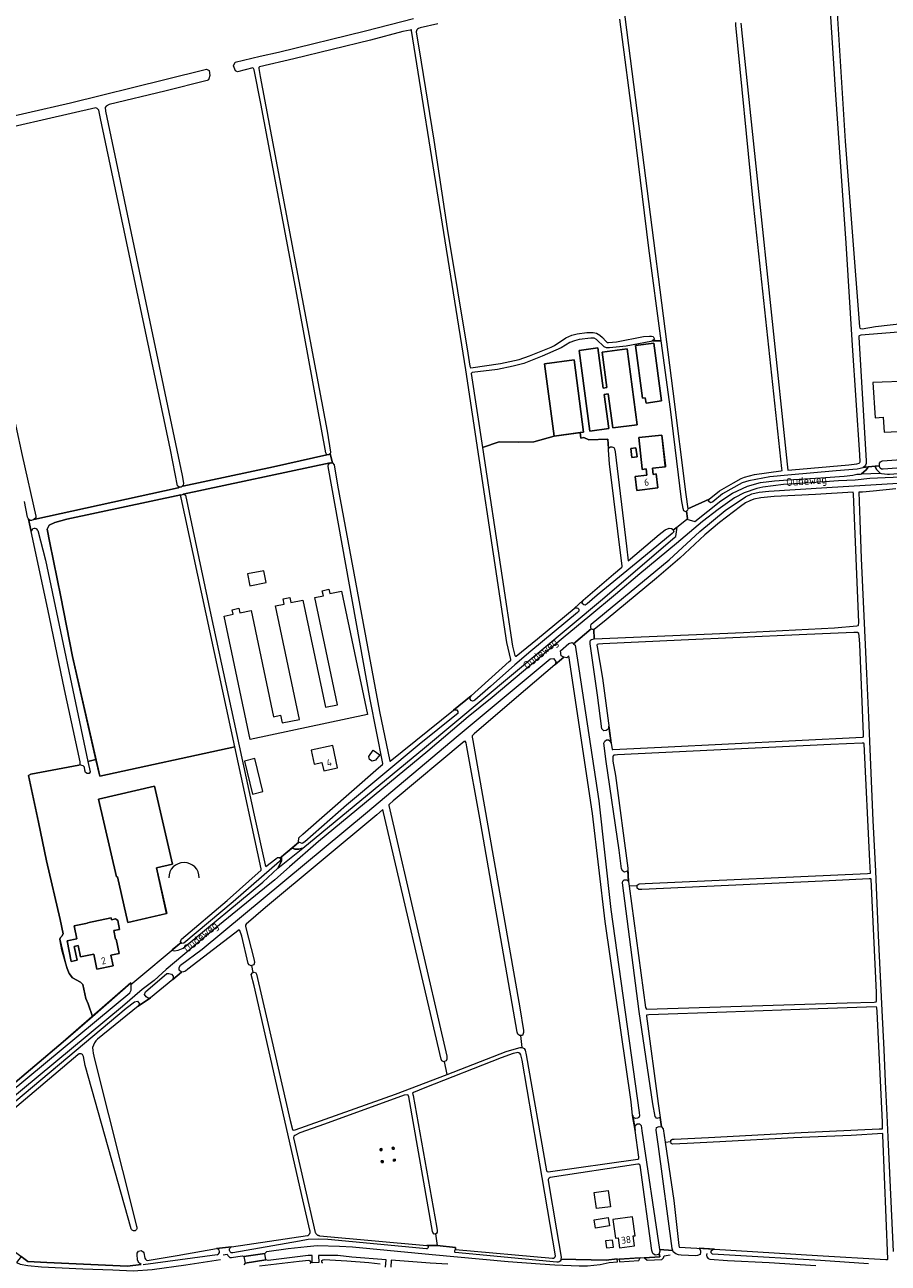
# Model space of a CAD drawing. Header units: metres. Extents: x 209813 to 223847, y 571801 to 587119.
# Tile 182 of 256: x 216681 to 217171, y 578454 to 579156. Entities that reach past the tile are written whole.
import ezdxf
from ezdxf.enums import TextEntityAlignment as Align

# ---------------------------------------------------------------- set-up
doc = ezdxf.new("R2010")
doc.units = ezdxf.units.M
for name, color, linetype, lineweight in [('B-RO-GR-GRAS-GV', 8, 'Continuous', 0), ('B-RO-IE-MEUBILAIR_WEGMEUBILAIR_HOOGSPANNINGSMAST-GV', 8, 'Continuous', 0), ('B-RO-OG-BEBOUWING-GV', 8, 'Continuous', 0), ('B-RO-OG-BEBOUWING-T18', 8, 'Continuous', 0), ('B-RO-OG-BEBOUWING_OPSLAGTANK-GV', 8, 'Continuous', 0), ('B-RO-OG-TERREIN_ERF-GV', 8, 'Continuous', 0), ('B-RO-OG-TOPOGRAFIE-T18', 8, 'Continuous', 0), ('B-RO-OG-WEG-GV', 8, 'Continuous', 0), ('B-RO-VH-ONVERHARD-GV', 8, 'Continuous', 0), ('B-RO-VH-VERHARDING_BETONSTRAATSTEEN-GV', 8, 'Continuous', 0), ('B-RO-VH-VERHARDING_PUIN-GV', 8, 'Continuous', 0)]:
    doc.layers.add(name, color=color, linetype=linetype, lineweight=lineweight)
doc.styles.add('NLCS-ISO-M200-T18', font='txt', dxfattribs={"height": 0.36})

msp = doc.modelspace()

# ---------------------------------------------------------------- linework, layer by layer
at = {"layer": 'B-RO-GR-GRAS-GV', "flags": 128}
for points in [[(217020.239, 579168.296), (217030.042, 579091.631), (217048.542, 578948.72), (217055.847, 578890.061), (217056.885, 578881.911), (217068.988, 578887.446), (217074.952, 578892.216), (217082.769, 578896.709), (217087.261, 578899.179), (217089.092, 578899.837), (217094.732, 578901.358), (217109.606, 578903.419), (217110.368, 578903.699), (217110.299, 578904.837), (217093.795, 579058.347), (217084.097, 579156.26), (217084.116, 579157.676)], [(217087.081, 579157.352), (217087.771, 579150.032), (217113.197, 578907.182), (217113.63, 578903.939), (217115.982, 578904.121), (217148.174, 578906.96), (217152.712, 578907.4), (217154.13, 578907.858), (217154.509, 578908.179), (217154.635, 578908.534), (217154.427, 578912.588), (217150.347, 578974.634), (217146.681, 579032.528), (217140.801, 579116.771), (217137.653, 579166.881)], [(217138.722, 579170.597), (217139.032, 579170.598), (217140.352, 579170.186), (217141.128, 579168.998), (217146.027, 579090.374), (217154.197, 578985.147), (217154.342, 578984.423), (217154.797, 578984.162), (217155.726, 578984.091), (217163.337, 578985.41), (217171.699, 578986.271), (217188.947, 578988.171), (217201.696, 578989.022), (217202.95, 578989.451), (217203.099, 578989.92), (217203.099, 578992.467), (217202.434, 579005.667), (217200.904, 579024.564), (217200.46, 579034.07), (217200.95, 579035.417), (217201.891, 579035.464), (217201.458, 579048.435)], [(216657.412, 579100.797), (216707.063, 579112.171), (216760.636, 579125.399), (216784.243, 579131.202), (216785.664, 579130.422), (216786.137, 579127.657), (216785.549, 579125.695), (216785.22, 579125.201), (216784.513, 579124.902), (216760.578, 579118.838), (216728.953, 579111.303), (216727.335, 579110.208), (216726.668, 579109.446), (216726.859, 579107.494), (216770.386, 578900.812), (216771.101, 578896.427), (216770.975, 578895.335), (216770.759, 578895.136), (216770.819, 578894.855), (216822.142, 578905.712), (216852.288, 578912.557), (216851.858, 578913.638), (216834.655, 579007.701), (216814.875, 579111.811), (216811.09, 579130.948), (216810.836, 579131.589), (216810.624, 579131.856), (216810.462, 579131.923), (216801.789, 579129.798), (216800.619, 579130.338), (216799.466, 579133.065), (216800.423, 579135.309), (216814.558, 579138.586), (216824.933, 579140.91), (216874.366, 579153.077), (216901.503, 579159.974)], [(216903.05, 579152.438), (216905.908, 579135.213), (216912.924, 579091.014), (216920.645, 579040.867), (216932.267, 578970.112), (216933.423, 578962.907), (216933.73, 578962.126), (216933.82, 578961.947), (216934.061, 578961.914), (216950.703, 578964.426), (216961.284, 578966.589), (216967.216, 578968.685), (216979.525, 578973.676), (216981.4, 578974.561), (216987.8, 578978.898), (216991.296, 578980.422), (216994.265, 578981.185), (216999.64, 578981.868), (217003.364, 578981.868), (217005.226, 578981.502), (217007.004, 578980.477), (217008.629, 578979.17), (217010.493, 578977.08), (217010.894, 578976.544), (217011.313, 578976.32), (217012.08, 578976.32), (217016.583, 578976.687), (217031.898, 578979.599), (217035.221, 578979.851), (217036.445, 578979.822), (217037.38, 578979.705), (217038.06, 578978.192), (217036.962, 578977.203), (217041.809, 578977.236), (217034.842, 579029.814), (217026.521, 579097.561), (217018.401, 579159.559)], [(216813.761, 579131.608), (216814.6, 579127.039), (216852.533, 578926.033), (216854.515, 578914.111), (216854.342, 578913.014), (216855.603, 578908.015), (216856.532, 578906.921), (216858.437, 578895.307), (216882.24, 578767.015), (216888.063, 578738.859), (216888.237, 578738.868), (216924.112, 578767.709), (216934.073, 578775.865), (216955.702, 578795.244), (216956.546, 578795.983), (216956.682, 578796.128), (216956.635, 578796.462), (216954.378, 578806.064), (216931.131, 578960.658), (216917.137, 579048.132), (216900.411, 579153.24), (216900.301, 579153.531), (216900.092, 579153.535), (216899.553, 579153.452), (216895.47, 579152.527)], [(216895.47, 579152.527), (216877.049, 579147.727), (216833.632, 579137.098), (216814.268, 579132.502)], [(216915.306, 579157.002), (216905.266, 579154.635), (216904.232, 579154.276)], [(216724.128, 579103.261), (216723.095, 579107.941), (216722.279, 579108.948), (216721.492, 579109.241), (216648.947, 579092.7), (216642.501, 579090.66), (216641.304, 579089.653), (216640.869, 579089.381), (216640.298, 579089.109), (216641.442, 579084.955)], [(216642.886, 579084.183), (216646.105, 579070.606), (216657.368, 579016.405), (216668.877, 578962.117), (216679.735, 578912.137), (216687.501, 578877.805), (216687.421, 578876.853), (216686.307, 578875.836), (216768.047, 578893.848), (216768.632, 578894.283), (216767.739, 578895.049), (216763.809, 578915.339), (216724.128, 579103.261)], [(217174.901, 578893.171), (217162.064, 578891.99), (217155.924, 578891.456), (217154.058, 578891.456), (217153.802, 578891.29), (217154.341, 578875.49), (217155.251, 578853.666), (217158.184, 578788.541), (217159.339, 578763.623), (217161.867, 578705.239), (217163.266, 578676.515), (217164.873, 578640.04), (217166.877, 578597.37), (217167.974, 578575.328), (217168.767, 578556.931), (217169.71, 578538.015), (217170.433, 578521.385), (217173.415, 578460.72)], [(216654.501, 578538.844), (216702.988, 578579.556), (216719.572, 578594.103), (216717.187, 578601.183), (216715.838, 578604.199), (216714.012, 578612.136), (216712.663, 578613.486), (216708.138, 578616.026), (216706.392, 578618.486), (216705.201, 578621.185), (216702.264, 578631.821), (216701.074, 578637.854), (216701.391, 578638.886), (216702.264, 578639.6), (216702.899, 578640.87), (216701.233, 578649.046), (216693.454, 578682.304), (216688.929, 578704.132), (216683.31, 578730.777), (216684.564, 578731.358), (216711.789, 578736.597), (216712.583, 578736.994), (216712.583, 578738.343), (216703.614, 578779.539), (216694.168, 578825.1), (216684.852, 578869.021), (216683.247, 578876.025), (216682.699, 578877.269), (216680.992, 578886.139)], [(217029.269, 578514.179), (217027.184, 578529.282), (217025.678, 578537.95), (217024.771, 578545.539), (217010.046, 578647.817), (217002.936, 578709.065), (216989.496, 578798.606), (216988.429, 578797.345), (216986.586, 578797.724), (216959.818, 578774.986), (216935.915, 578754.337), (216934.992, 578753.439), (216934.82, 578753.164), (216934.82, 578752.377), (216935.098, 578750.486), (216961.703, 578598.951), (216963.835, 578586.153), (216963.835, 578584.849), (216963.328, 578583.328), (216962.253, 578583.268)], [(216920.526, 578561.199), (216954.043, 578574.071), (216959.823, 578575.921), (216961.844, 578576.374), (216963.016, 578576.417), (216962.253, 578583.268), (216961.482, 578583.225), (216960.516, 578583.998), (216960.177, 578585.115), (216939.008, 578706.414), (216931.613, 578746.926), (216931.247, 578749.151), (216930.853, 578750.22), (216930.282, 578749.879), (216889.955, 578716.326), (216887.818, 578714.517), (216887.556, 578714.095), (216887.53, 578713.706), (216920.325, 578571.592), (216920.427, 578570.51), (216920.375, 578569.881), (216920.069, 578568.778), (216919.05, 578568.51)], [(217028.201, 578668.527), (217029.411, 578669.164), (217032.754, 578669.383), (217158.746, 578675.126), (217160.419, 578675.216), (217160.15, 578682.05), (217156.854, 578748.647), (217156.728, 578748.949), (217156.599, 578749.033), (217155.71, 578749.033), (217137.966, 578748.299), (217017.1, 578742.375), (217015.76, 578742.284), (217014.966, 578742.148), (217014.544, 578741.866), (217014.416, 578741.307), (217014.526, 578738.871), (217015.929, 578730.654), (217022.886, 578678.143), (217023.389, 578670.587), (217023.737, 578667.969)], [(216810.647, 578618.91), (216811.105, 578619.104), (216812.088, 578618.719), (216812.462, 578617.939), (216818.505, 578591.933), (216831.563, 578535.118), (216832.821, 578529.887), (216832.995, 578529.659), (216833.418, 578529.575), (216834.471, 578529.742), (216891.357, 578550.017), (216920.526, 578561.199), (216919.05, 578568.51), (216918.606, 578568.393), (216917.55, 578568.921), (216917.228, 578569.777), (216884.57, 578709.73), (216884.088, 578711.39), (216883.913, 578711.309), (216880.687, 578708.393), (216817.67, 578655.842), (216806.712, 578646.295), (216806.345, 578645.816), (216806.273, 578645.51), (216806.273, 578645.144), (216811.256, 578625.974), (216811.329, 578624.547), (216811.065, 578623.228), (216809.866, 578622.858)], [(217028.201, 578668.026), (217023.737, 578667.969), (217032.892, 578599.171), (217033.469, 578598.2), (217147.321, 578601.673), (217162.529, 578602.222), (217163.605, 578602.35), (217163.754, 578602.427), (217163.862, 578602.576), (217163.927, 578603.651), (217163.794, 578607.715), (217160.778, 578671.817), (217160.613, 578672.028), (217159.721, 578672.165), (217133.292, 578670.782), (217030.885, 578666.112), (217029.155, 578666.11), (217028.201, 578666.826), (217028.201, 578668.527)], [(216751.601, 578455.745), (216767.63, 578458.503), (216789.769, 578462.366), (216798.345, 578463.31), (216841.468, 578469.79), (216841.692, 578469.893), (216841.903, 578470.019), (216842.101, 578470.166), (216842.281, 578470.332), (216842.444, 578470.517), (216842.586, 578470.718), (216842.707, 578470.933), (216842.804, 578471.159), (216842.878, 578471.393), (216842.926, 578471.635), (216842.949, 578471.88), (216842.926, 578472.318), (216842.816, 578472.83), (216838.693, 578489.965), (216811.088, 578611.328), (216809.546, 578617.865), (216810.169, 578618.707), (216810.647, 578618.91), (216809.866, 578622.858), (216809.54, 578622.758), (216808.435, 578623.232), (216807.76, 578624.042), (216804.197, 578639.639), (216803.085, 578642.792), (216802.642, 578643.164), (216773.677, 578620.789), (216772.291, 578619.703), (216771.137, 578619.275), (216770.018, 578619.103), (216765.063, 578615.033), (216752.51, 578604.629), (216745.386, 578599.93), (216722.355, 578581.239)], [(216963.016, 578576.417), (216964.196, 578575.827), (216964.748, 578574.949), (216965.399, 578572.354), (216976.777, 578506.409)], [(216711.926, 578572.776), (216711.334, 578572.295), (216670.48, 578537.651), (216655.466, 578525.397), (216654.534, 578524.237), (216654.127, 578523.174), (216654.28, 578521.209), (216667.171, 578471.795), (216668.968, 578467.082), (216672.623, 578462.846), (216682.849, 578455.071), (216693.702, 578454.58), (216739.326, 578452.349), (216747.176, 578453.443)], [(216741.476, 578473.658), (216715.419, 578566.226), (216714.389, 578571.311)], [(216720.651, 578569.844), (216744.463, 578475.018)], [(216981.935, 578458.322), (216974.48, 578502.788), (216963.093, 578569.169), (216962.346, 578572.268), (216961.99, 578572.902), (216961.183, 578573.369), (216960.618, 578573.51), (216959.835, 578573.441), (216957.972, 578572.975), (216951.18, 578570.56), (216907.947, 578553.624), (216901.417, 578550.902), (216900.882, 578550.53), (216901.206, 578549.12), (216914.595, 578475.141), (216914.923, 578472.73), (216914.923, 578471.681), (216914.406, 578470.776), (216913.985, 578470.686), (216914.939, 578464.119), (216925.255, 578462.945), (216925.285, 578461.853), (216980.259, 578456.915)], [(216913.985, 578470.686), (216913.154, 578470.508), (216912.414, 578471.45), (216912.252, 578472.137), (216898.812, 578548.493), (216898.492, 578549.346), (216897.945, 578549.633), (216896.166, 578549.336), (216851.024, 578532.889), (216837.119, 578528), (216834.202, 578526.613), (216833.752, 578526.163), (216833.497, 578525.142), (216833.964, 578522.805), (216845.82, 578471.537), (216845.932, 578471.27), (216846.071, 578471.016), (216846.236, 578470.779), (216846.425, 578470.56), (216846.635, 578470.362), (216846.865, 578470.187), (216847.113, 578470.037), (216847.374, 578469.914), (216847.647, 578469.818), (216847.929, 578469.752), (216848.216, 578469.716), (216848.444, 578469.708), (216909.025, 578464.223), (216914.939, 578464.119)], [(217044.152, 578522.81), (217049.081, 578489.581), (217051.94, 578464.073), (217052.119, 578463.282), (217072.021, 578461.987), (217130.445, 578458.548), (217169.16, 578456.191), (217170.02, 578456.205), (217170.306, 578456.341), (217167.416, 578526.69), (217167.416, 578527.619), (217149.435, 578526.51), (217116.917, 578525.114), (217075.01, 578522.997), (217056.609, 578521.993), (217048.345, 578521.608), (217047.492, 578522.049), (217047.286, 578523.067)], [(216977.873, 578505.964), (217028.634, 578513.056)], [(216745.087, 578455.972), (216744.781, 578459.109)], [(216748.681, 578459.91), (216749.282, 578457.035)]]:
    msp.add_lwpolyline(points, dxfattribs=at)
at = {"layer": 'B-RO-GR-GRAS-GV'}
for points in [[(216904.232, 579154.276, 0.2607653), (216903.05, 579152.438)], [(216814.268, 579132.502, 0.26903), (216813.761, 579131.608)], [(216722.355, 578581.239, 0.1227511), (216719.592, 578576.465)], [(216719.592, 578576.465, 0.0521498), (216720.651, 578569.844)], [(216714.389, 578571.311, 0.4738536), (216711.926, 578572.776)], [(217028.634, 578513.056, 0.332943), (217029.269, 578514.179)], [(216976.777, 578506.409, 0.263896), (216977.873, 578505.964)], [(216744.463, 578475.018, -1.2024862), (216741.476, 578473.658)], [(216744.781, 578459.109, -0.8668017), (216748.681, 578459.91)], [(216747.176, 578453.443, -0.2476651), (216745.087, 578455.972)], [(216749.282, 578457.035, 0.527253), (216751.601, 578455.745)], [(216980.259, 578456.915, 0.3949384), (216981.935, 578458.322)]]:
    msp.add_lwpolyline(points, format="xyb", dxfattribs=at)
at = {"layer": 'B-RO-GR-GRAS-GV', "flags": 128}
for points in [[(217019.785, 578849.132), (217019.818, 578849.409), (217012.566, 578907.378), (217012.049, 578915.205), (217012.074, 578916.088), (217011.529, 578921.416), (217000.774, 578921.104), (216998.1, 578922.397), (216996.354, 578922.079), (216995.931, 578925.12), (216981.16, 578923.182), (216969.619, 578919.868), (216961.195, 578919.727), (216950.103, 578919.868), (216940.505, 578916.774), (216951.727, 578842.986), (216957.619, 578803.983), (216958.976, 578798.815), (216959.288, 578798.441), (216959.612, 578798.388), (216971.716, 578808.181), (216992.588, 578825.343), (216997.688, 578830.094), (217014.909, 578844.876), (217019.557, 578848.891)], [(217003.856, 578808.231), (217088.546, 578811.726), (217140.106, 578814.46), (217152.666, 578815.474), (217153.519, 578815.718), (217153.651, 578815.911), (217153.822, 578817.382), (217150.758, 578890.455), (217150.679, 578891.321), (217129.335, 578890.07), (217105.926, 578888.964), (217098.324, 578888.177), (217094.415, 578887.435), (217092.036, 578886.539), (217089.616, 578885.328), (217086.808, 578883.322), (217074.882, 578874.184), (217066.591, 578867.194), (217052.346, 578853.986), (217039.286, 578842.583), (217010.654, 578818.977), (217003.955, 578813.441), (217003.611, 578813.428)], [(216800.235, 578746.854), (216769.757, 578888.103), (216769.512, 578889.524), (216769.668, 578889.598), (216769.606, 578889.89), (216705.06, 578876), (216698.208, 578874.24), (216695.059, 578872.573), (216693.948, 578870.351), (216695.337, 578862.665), (216701.634, 578831.92), (216708.302, 578798.212), (216723.62, 578730.323)], [(217013.58, 578749.07), (217014.085, 578745.47), (217014.362, 578745.39), (217042.078, 578746.705), (217155.911, 578752.497), (217156.443, 578752.582), (217156.54, 578753.876), (217154.471, 578805.178), (217154.065, 578809.901), (217153.826, 578811.295), (217153.123, 578811.793), (217150.964, 578811.838), (217120.005, 578810.4), (217053.109, 578807.388), (217008.87, 578805.319), (217006.248, 578805.149), (217005.565, 578804.979), (217005.448, 578804.694), (217005.52, 578803.597), (217008.532, 578785.912)], [(217042.016, 578531.467), (217042.975, 578530.347), (217044.152, 578522.81), (217047.286, 578523.067), (217047.314, 578523.93), (217048.202, 578524.451), (217049.149, 578524.522), (217068.646, 578525.314), (217121.229, 578528.189), (217165.475, 578530.297), (217167.268, 578530.37), (217167.33, 578534.148), (217164.23, 578596.93), (217164.15, 578599.009), (217163.927, 578599.35), (217163.678, 578599.469), (217130.817, 578598.402), (217078.864, 578596.547), (217034.808, 578594.878), (217033.563, 578594.778), (217033.591, 578594.251), (217040.051, 578544.623)], [(216882.527, 578518.956), (216883.519, 578519.063), (216883.594, 578518.066), (216882.597, 578517.991)], [(216890.42, 578519.833), (216890.494, 578518.835), (216889.497, 578518.761), (216889.423, 578519.758)], [(216883.226, 578512.117), (216884.223, 578512.191), (216884.297, 578511.194), (216883.3, 578511.119)], [(216890.057, 578512.959), (216891.049, 578513.065), (216891.124, 578512.068), (216890.127, 578511.993)]]:
    msp.add_lwpolyline(points, close=True, dxfattribs=at)
at = {"layer": 'B-RO-IE-MEUBILAIR_WEGMEUBILAIR_HOOGSPANNINGSMAST-GV', "flags": 128}
for points in [[(216882.524, 578518.956), (216882.597, 578517.991), (216883.594, 578518.066), (216883.519, 578519.063)], [(216882.524, 578518.956), (216882.597, 578517.991), (216883.594, 578518.066), (216883.519, 578519.063)], [(216889.497, 578518.761), (216890.494, 578518.835), (216890.42, 578519.833), (216889.423, 578519.758)], [(216889.497, 578518.761), (216890.494, 578518.835), (216890.42, 578519.833), (216889.423, 578519.758)], [(216884.297, 578511.194), (216884.223, 578512.191), (216883.226, 578512.117), (216883.3, 578511.119)], [(216884.297, 578511.194), (216884.223, 578512.191), (216883.226, 578512.117), (216883.3, 578511.119)], [(216891.049, 578513.065), (216890.052, 578512.991), (216890.127, 578511.993), (216891.124, 578512.068)], [(216891.049, 578513.065), (216890.052, 578512.991), (216890.127, 578511.993), (216891.124, 578512.068)]]:
    msp.add_lwpolyline(points, close=True, dxfattribs=at)
at = {"layer": 'B-RO-OG-BEBOUWING-GV', "flags": 128}
for points in [[(217031.222, 578944.717), (217032.865, 578944.933), (217033.26, 578941.924), (217042.044, 578943.078), (217037.734, 578975.865), (217027.308, 578974.495)], [(216995.363, 578971.723), (217001.448, 578925.972), (217012.161, 578927.397), (217009.58, 578946.8), (217011.832, 578947.099), (217014.404, 578927.766), (217028.214, 578929.603), (217022.493, 578972.622), (217008.436, 578970.753), (217011.106, 578950.68), (217009.001, 578950.4), (217005.977, 578973.135)], [(216975.786, 578964.14), (216981.16, 578923.182), (216997.915, 578925.38), (216992.541, 578966.338)], [(217176.032, 578929.087), (217177.754, 578929.184), (217176.956, 578940.302), (217183.924, 578940.748), (217183.127, 578954.286), (217161.76, 578953.51), (217163.176, 578933.55), (217167.638, 578933.866), (217168.24, 578925.38), (217176.22, 578925.86)], [(217044.125, 578906.211), (217042.137, 578923.678), (217029.19, 578922.285), (217031.029, 578904.629), (217031.067, 578904.301), (217033.312, 578904.557), (217033.708, 578901.08), (217027.141, 578900.332), (217028.046, 578892.383), (217039.969, 578893.741), (217039.065, 578901.679), (217037.307, 578901.479), (217036.912, 578904.947), (217044.284, 578905.786)], [(217025.198, 578911.076), (217028.15, 578911.406), (217027.577, 578916.544), (217024.625, 578916.215)], [(216807.458, 578844.971), (216808.794, 578838.335), (216817.978, 578840.184), (216816.642, 578846.82)], [(216843.495, 578744.997), (216845.176, 578737.176), (216849.576, 578738.121), (216850.616, 578733.282), (216858.438, 578734.963), (216855.716, 578747.624)], [(216816.18, 578721.566), (216811.632, 578740.265), (216805.618, 578738.802), (216810.166, 578720.103)], [(216761.563, 578652.376), (216755.739, 578678.288), (216764.942, 578680.406), (216754.778, 578724.571), (216722.939, 578717.243), (216733.091, 578673.129), (216733.689, 578673.267), (216739.657, 578647.334)], [(216731.613, 578642.709), (216734.856, 578643.379), (216733.824, 578648.374), (216733.193, 578649.072), (216732.627, 578649.361), (216730.337, 578648.888), (216730.118, 578649.948), (216716.705, 578647.178), (216716.756, 578646.93), (216709.105, 578645.349), (216710.601, 578638.108), (216705.117, 578636.975), (216707.544, 578625.223), (216710.776, 578625.891), (216709.158, 578633.725), (216711.41, 578634.191), (216712.725, 578627.825), (216720.298, 578629.39), (216722.078, 578620.776), (216731.205, 578622.662), (216729.954, 578628.719), (216734.696, 578629.699), (216732.994, 578637.938), (216732.615, 578637.859)], [(217027.134, 578469.709), (217025.688, 578480.388), (217014.502, 578478.874), (217015.935, 578468.28), (217017.455, 578468.485), (217018.23, 578462.757), (217026.762, 578463.912), (217025.999, 578469.556)], [(217010.828, 578462.785), (217014.832, 578463.283), (217014.343, 578467.217), (217010.339, 578466.719)]]:
    msp.add_lwpolyline(points, close=True, dxfattribs=at)
at = {"layer": 'B-RO-OG-BEBOUWING_OPSLAGTANK-GV'}
msp.add_lwpolyline([(216780.076, 578672.691, 0.9999423), (216762.755, 578672.691)], format="xyb", dxfattribs=at)
at = {"layer": 'B-RO-OG-TERREIN_ERF-GV', "flags": 128}
for points in [[(217190.532, 578983.185), (217154.959, 578980.375), (217154.095, 578980.092), (217153.871, 578979.857), (217153.807, 578979.292), (217157.961, 578909.19), (217157.941, 578907.542), (217157.686, 578906.636), (217157.083, 578905.887), (217156.36, 578905.434), (217159.122, 578905.681), (217165.52, 578906.255), (217165.497, 578906.696), (217165.519, 578907.725), (217166.056, 578908.546), (217166.644, 578908.957), (217167.304, 578909.137), (217203.864, 578911.726)], [(217028.539, 578510.266), (216978.852, 578502.746)], [(217032.296, 578457.32), (217032.388, 578457.131), (217041.107, 578457.763), (217040.79, 578459.61), (217040.668, 578459.091), (217038.455, 578458.568), (217037.051, 578459.622), (217036.564, 578461.362), (217029.887, 578509.703)], [(216977.712, 578500.99), (216982.534, 578473.045), (216985.089, 578457.476), (216985.028, 578456.413), (217010.618, 578455.848), (217016.955, 578456.498), (217018.067, 578456.467), (217032.296, 578457.32)]]:
    msp.add_lwpolyline(points, dxfattribs=at)
for points in [[(217056.437, 578876.051), (217056.836, 578876.361), (217056.257, 578880.599), (217055.851, 578880.232), (217054.68, 578880.711), (217054.228, 578882.068), (217053.423, 578887.279), (217047.071, 578938.384), (217041.809, 578977.236), (217036.962, 578977.203), (217035.935, 578976.792), (217021.988, 578974.169), (217012.538, 578973.181), (217010.781, 578973.212), (217009.466, 578973.709), (217005.244, 578977.96), (217003.862, 578978.708), (217001.926, 578978.732), (216995.428, 578978.013), (216992.697, 578977.277), (216990.055, 578976.204), (216985.132, 578973.274), (216974.411, 578968.513), (216964.095, 578964.407), (216957.929, 578962.822), (216949.094, 578960.988), (216934.803, 578959.154), (216934.131, 578958.682), (216940.505, 578916.774), (216950.103, 578919.868), (216961.195, 578919.727), (216969.619, 578919.868), (216981.16, 578923.182), (216975.786, 578964.14), (216992.541, 578966.338), (216997.915, 578925.38), (216995.931, 578925.12), (216996.354, 578922.079), (216998.1, 578922.397), (217000.774, 578921.104), (217011.529, 578921.416), (217012.074, 578916.088), (217012.626, 578916.788), (217013.172, 578917.036), (217013.942, 578917.036), (217015.009, 578916.653), (217015.457, 578915.86), (217015.707, 578914.187), (217022.144, 578860.806), (217023.108, 578852.454), (217040.663, 578867.311), (217044.165, 578869.974), (217046.311, 578870.921), (217047.614, 578870.84), (217048.58, 578870.271), (217048.706, 578869.791)], [(217037.734, 578975.865), (217042.044, 578943.078), (217033.26, 578941.924), (217032.865, 578944.933), (217031.222, 578944.717), (217027.308, 578974.495)], [(217009.001, 578950.4), (217011.106, 578950.68), (217008.436, 578970.753), (217022.493, 578972.622), (217028.214, 578929.603), (217014.404, 578927.766), (217011.832, 578947.099), (217009.58, 578946.8), (217012.161, 578927.397), (217001.448, 578925.972), (216995.363, 578971.723), (217005.977, 578973.135)], [(217042.137, 578923.678), (217044.235, 578906.223), (217044.284, 578905.786), (217036.912, 578904.947), (217037.307, 578901.479), (217039.065, 578901.679), (217039.969, 578893.741), (217028.046, 578892.383), (217027.141, 578900.332), (217033.708, 578901.08), (217033.312, 578904.557), (217031.067, 578904.301), (217031.129, 578904.641), (217029.19, 578922.285)], [(217027.577, 578916.544), (217028.15, 578911.406), (217025.198, 578911.076), (217024.625, 578916.215)], [(216883.966, 578736.914), (216884.038, 578737.487), (216876.977, 578773.851), (216853.165, 578906), (216853.215, 578907.156), (216854.218, 578908.088), (216770.862, 578890.159), (216772.281, 578889.591), (216786.675, 578821.719), (216811.243, 578708.237), (216817.464, 578680.099), (216817.841, 578679.122), (216823.386, 578683.502), (216824.39, 578684.126), (216825.488, 578684.191), (216825.766, 578683.726), (216833.389, 578690.265), (216836.416, 578692.835), (216836.251, 578692.896), (216836.435, 578695.29), (216838.684, 578697.431), (216881.606, 578735.016)], [(216794.213, 578821.046), (216799.225, 578822.104), (216798.68, 578824.688), (216802.493, 578825.493), (216803.025, 578822.972), (216809.402, 578824.318), (216822.128, 578764.028), (216826.198, 578764.887), (216827.13, 578760.473), (216836.8, 578762.514), (216823.22, 578826.849), (216828.199, 578827.9), (216827.589, 578830.79), (216831.404, 578831.596), (216832.014, 578828.705), (216838.716, 578830.12), (216851.534, 578769.396), (216858.316, 578770.828), (216845.498, 578831.551), (216850.404, 578832.587), (216849.794, 578835.477), (216853.532, 578836.266), (216854.032, 578833.897), (216860.614, 578835.286), (216875.406, 578765.21), (216808.959, 578751.185)], [(216815.148, 578677.031), (216815.158, 578677.225), (216815.135, 578677.798), (216800.235, 578746.854), (216723.62, 578730.323), (216721.49, 578739.762), (216716.997, 578738.705), (216718.219, 578732.707), (216717.663, 578731.914), (216716.552, 578731.755), (216715.679, 578732.39), (216715.203, 578733.739), (216714.964, 578735.327), (216714.25, 578736.2), (216712.234, 578736.819), (216711.789, 578736.597), (216684.564, 578731.358), (216683.31, 578730.777), (216688.929, 578704.132), (216693.454, 578682.304), (216701.233, 578649.046), (216702.899, 578640.87), (216702.264, 578639.6), (216701.391, 578638.886), (216701.074, 578637.854), (216704.249, 578624.201), (216705.201, 578621.185), (216706.392, 578618.486), (216708.138, 578616.026), (216712.663, 578613.486), (216714.012, 578612.136), (216715.838, 578604.199), (216717.187, 578601.183), (216719.572, 578594.103), (216741.198, 578613.071), (216741.37, 578612.1), (216769.721, 578636.008), (216769.353, 578636.606), (216769.917, 578637.881), (216795.895, 578659.706)], [(216882.347, 578742.426), (216880.036, 578739.292), (216877.964, 578738.761), (216876.503, 578739.717), (216876.139, 578741.386), (216878.681, 578745.003)], [(216733.689, 578673.267), (216733.091, 578673.129), (216722.939, 578717.243), (216754.778, 578724.571), (216764.942, 578680.406), (216755.739, 578678.288), (216761.695, 578652.406), (216739.657, 578647.334)], [(216733.193, 578649.072), (216733.824, 578648.374), (216734.856, 578643.379), (216731.613, 578642.709), (216732.615, 578637.859), (216732.994, 578637.938), (216734.696, 578629.699), (216729.954, 578628.719), (216731.205, 578622.662), (216722.078, 578620.776), (216720.298, 578629.39), (216712.725, 578627.825), (216711.41, 578634.191), (216709.158, 578633.725), (216710.776, 578625.891), (216707.544, 578625.223), (216705.117, 578636.975), (216710.601, 578638.108), (216709.105, 578645.349), (216716.756, 578646.93), (216716.705, 578647.178), (216730.118, 578649.948), (216730.337, 578648.888), (216732.627, 578649.361)], [(217003.846, 578494.204), (217011.787, 578495.291), (217013.039, 578486.148), (217005.098, 578485.061)], [(217003.924, 578478.718), (217011.894, 578479.956), (217012.63, 578475.217), (217004.66, 578473.979)]]:
    msp.add_lwpolyline(points, close=True, dxfattribs=at)
at = {"layer": 'B-RO-OG-TERREIN_ERF-GV'}
for points in [[(217029.887, 578509.703, 0.3168873), (217028.539, 578510.266)], [(216978.852, 578502.746, 0.2395272), (216977.712, 578500.99)]]:
    msp.add_lwpolyline(points, format="xyb", dxfattribs=at)
at = {"layer": 'B-RO-OG-WEG-GV', "flags": 128}
for points in [[(217056.437, 578876.051), (217060.977, 578874.709), (217075.675, 578886.401), (217082.223, 578890.754), (217090.844, 578894.748), (217098.185, 578896.793), (217106.139, 578897.87), (217113.814, 578898.301), (217132.253, 578899.484), (217145.619, 578900.381), (217150.52, 578900.991), (217152.786, 578901.504), (217154.765, 578901.634), (217155.385, 578901.764), (217157.951, 578904.071), (217159.019, 578905.309), (217159.122, 578905.681), (217156.36, 578905.434), (217156.066, 578905.249), (217154.696, 578904.792), (217152.845, 578904.415), (217140.951, 578903.385), (217113.716, 578901.067), (217103.486, 578899.981), (217091.569, 578897.828), (217087.752, 578896.696), (217076.576, 578890.357), (217071.171, 578885.866), (217069.834, 578885.258), (217068.733, 578886.221), (217068.988, 578887.446), (217056.885, 578881.911), (217056.793, 578881.084), (217056.257, 578880.599), (217056.836, 578876.361)], [(217165.52, 578906.255), (217163.215, 578906.048), (217163.357, 578905.496), (217163.91, 578904.313), (217165.995, 578902.102), (217166.637, 578901.97), (217170.121, 578901.563), (217171.285, 578901.558), (217183.955, 578902.466), (217204.084, 578904.283), (217210.126, 578904.884), (217209.902, 578908.297), (217209.785, 578908.194), (217208.088, 578907.566), (217206.453, 578907.313), (217167.651, 578904.405), (217166.658, 578904.405), (217165.969, 578905.022), (217165.54, 578905.88)], [(216924.112, 578767.709), (216925.109, 578768.016), (216926.069, 578767.904), (216926.672, 578766.949), (216926.672, 578765.861), (216925.865, 578765.234), (216904.634, 578748.239), (216863.497, 578713.858), (216839.888, 578693.102), (216838.349, 578692.122), (216836.416, 578692.835), (216832.635, 578689.613), (216832.818, 578689.45), (216834.305, 578688.929), (216836.516, 578688.966), (216837.837, 578689.26), (216838.491, 578689.293), (216838.85, 578689.383), (216907.802, 578746.452), (217007.416, 578829.808), (217049.611, 578865.763), (217050.179, 578866.208), (217050.872, 578871.56), (217048.706, 578869.791), (217048.928, 578868.947), (217048.141, 578868.012), (217032.931, 578855.417), (217005.576, 578833.016), (216999.84, 578827.996), (216998.82, 578827.316), (216997.925, 578827.515), (216997.135, 578828.261), (216997.257, 578829.24), (216997.688, 578830.094), (216992.588, 578825.343), (216993.304, 578825.798), (216994.061, 578825.833), (216994.604, 578825.66), (216995.119, 578825.1), (216995.216, 578824.553), (216995.231, 578823.848), (216994.395, 578823.096), (216967.961, 578801.134), (216958.86, 578793.436), (216945.068, 578781.182), (216936.313, 578773.316), (216935.728, 578772.95), (216934.936, 578772.846), (216934.158, 578773.251), (216933.611, 578773.959), (216933.611, 578774.872), (216934.073, 578775.865)], [(216826.678, 578684.469), (216825.766, 578683.726), (216826.2, 578683), (216825.631, 578681.89), (216799.206, 578659.071), (216771.334, 578635.67), (216770.106, 578635.381), (216769.721, 578636.008), (216764.752, 578631.817), (216765.11, 578631.441), (216766.089, 578631.224), (216768.102, 578631.713), (216771.03, 578632.672), (216816.062, 578670.168), (216824.507, 578678.058), (216826.734, 578682.159)], [(216740.755, 578607.522), (216741.524, 578608.95), (216741.479, 578611.489), (216741.198, 578613.071), (216702.988, 578579.556), (216654.501, 578538.844), (216652.144, 578537.147), (216649.575, 578537.667), (216650.555, 578535.773), (216652.035, 578535.785), (216654.04, 578536.243), (216662.646, 578542.875)], [(217018.067, 578456.467), (217018.265, 578454.964), (217029.224, 578455.716), (217029.848, 578457.173)]]:
    msp.add_lwpolyline(points, close=True, dxfattribs=at)
for points in [[(216657.078, 578530.286), (216738.618, 578598.685), (216743.278, 578602.404), (216744.987, 578602.746), (216746.139, 578601.248), (216745.386, 578599.93), (216752.51, 578604.629), (216751.014, 578604.493), (216749.957, 578605.098), (216749.054, 578606.411), (216749.628, 578607.968), (216761.686, 578618.357), (216762.885, 578618.423), (216764.258, 578618.08), (216765.217, 578616.801), (216765.063, 578615.033), (216770.018, 578619.103), (216768.637, 578620.241), (216768.637, 578621.861), (216769.451, 578623.155), (216781.637, 578632.22), (216874.342, 578709.069), (216926.736, 578753.416), (216978.98, 578796.855), (216980.795, 578796.979), (216982.202, 578795.383), (216981.785, 578793.641), (216986.586, 578797.724), (216985.108, 578798.633), (216984.703, 578801.474), (216989.581, 578805.599), (216991.481, 578806.047), (216992.124, 578805.425), (217002.19, 578813.941), (217001.964, 578814.686), (217001.937, 578815.431), (217002.253, 578816.42), (217046.334, 578852.99), (217063.685, 578869.024), (217078.077, 578881.031), (217089.628, 578888.752), (217093.302, 578890.404), (217097.349, 578891.362), (217102.925, 578891.936), (217135.773, 578893.933), (217201.149, 578898.029)], [(217177.815, 578899.849), (217168.763, 578899.449), (217160.037, 578899.107), (217151.816, 578898.22), (217142.39, 578897.714), (217126.833, 578896.617), (217111.093, 578895.63), (217099.51, 578894.187), (217096.137, 578893.401), (217088.79, 578890.929), (217083.466, 578888.146), (217074.185, 578881.613), (217065.272, 578874.777), (217050.484, 578862.212), (217029.807, 578845.129), (217015.949, 578833.406), (217001.415, 578821.158), (216986.345, 578808.734), (216946.079, 578775.004), (216932.419, 578763.892), (216909.587, 578744.463), (216847.721, 578693.186), (216831.154, 578678.972), (216822.879, 578671.513), (216816.993, 578666.881), (216788.473, 578643.464), (216761.281, 578620.685), (216754.532, 578614.492), (216747.789, 578609.413), (216736.487, 578599.717), (216659.717, 578535.938)], [(216925.285, 578461.853), (216925.255, 578462.945), (216914.939, 578464.119), (216909.13, 578464.189), (216909.325, 578464.091), (216909.57, 578463.872), (216909.735, 578463.588), (216909.792, 578463.377), (216909.804, 578463.158), (216909.77, 578462.942), (216909.693, 578462.737), (216909.501, 578462.471), (216909.236, 578462.277), (216908.907, 578462.172), (216852.965, 578467.581), (216847.372, 578467.826), (216841.785, 578467.484), (216836.822, 578466.681), (216799.114, 578459.942), (216798.75, 578459.939), (216798.57, 578459.966), (216798.224, 578460.076), (216797.908, 578460.255), (216797.766, 578460.368), (216797.52, 578460.636), (216797.336, 578460.949), (216797.221, 578461.294), (216797.18, 578461.655), (216797.215, 578462.017), (216797.261, 578462.193), (216797.406, 578462.526), (216797.618, 578462.822), (216797.745, 578462.951), (216798.038, 578463.167), (216798.345, 578463.31), (216789.769, 578462.366)], [(216798.28, 578457.264), (216804.43, 578458.21), (216805.342, 578457.854), (216817.244, 578459.611), (216818.268, 578460.664), (216830.42, 578462.473), (216841.143, 578463.584), (216846.831, 578464.18), (216859.605, 578463.784), (216866.859, 578463.353), (216912.142, 578458.99), (216955.135, 578455.113), (216973.193, 578453.763), (216981.501, 578453.096), (216995.276, 578452.642), (217000, 578452.705), (217007.201, 578453.404), (217012.349, 578454.47), (217017.169, 578454.873), (217016.955, 578456.498), (217010.618, 578455.848), (216985.028, 578456.413), (216984.988, 578455.858)], [(217048.407, 578461.317), (217040.96, 578461.889), (217041.102, 578460.937), (217040.79, 578459.61), (217041.107, 578457.763), (217032.388, 578457.131), (217033.948, 578455.745), (217042.218, 578456.189)], [(217159.395, 578453.72), (217132.219, 578455.571), (217080.611, 578458.735), (217070.937, 578459.305), (217070.126, 578459.93), (217070.185, 578461.178), (217071.033, 578461.814), (217072.021, 578461.987), (217063.298, 578462.555), (217064.148, 578461.351), (217064.191, 578460.324), (217063.879, 578459.126), (217062.518, 578458.379), (217061.533, 578458.323), (217053.165, 578458.63), (217051.581, 578458.819), (217050.121, 578459.372), (217048.636, 578460.532), (217048.407, 578461.317)], [(216747.176, 578453.443), (216739.326, 578452.349), (216693.702, 578454.58), (216682.849, 578455.071), (216679.117, 578457.908), (216676.483, 578454.444), (216678.502, 578453.608), (216682.929, 578452.83), (216690.681, 578452.099), (216713.994, 578450.942), (216731.002, 578450.337), (216742.58, 578449.835), (216753.365, 578450.572), (216772.514, 578453.225), (216792.096, 578456.229)], [(216790.223, 578458.927), (216748.326, 578453.178)], [(216793.665, 578458.819), (216795.871, 578459.209)], [(216885.607, 578451.934), (216885.934, 578456.085), (216866.538, 578457.616), (216858.557, 578458.438), (216847.643, 578458.442), (216847.812, 578454.45), (216843.989, 578454.288), (216844.065, 578458.422), (216841.823, 578458.409), (216819.042, 578455.575), (216817.846, 578455.939), (216806.047, 578454.111), (216805.379, 578453.224)], [(216814.284, 578452.548), (216836.655, 578455.315), (216842.14, 578455.855), (216842.779, 578455.462), (216843.217, 578454.749), (216842.919, 578453.779)], [(216850.173, 578454.063), (216849.691, 578454.235), (216849.448, 578454.922), (216849.561, 578455.677), (216850.158, 578456.013), (216850.811, 578456.13), (216863.73, 578455.524), (216876.104, 578454.513), (216882.664, 578453.799)], [(216920.871, 578453.569), (216910.946, 578454.112), (216888.742, 578455.864), (216888.7, 578451.901)], [(216982.685, 578454.747), (216925.065, 578460.112)], [(217043.574, 578458.373), (217046.992, 578458.764)], [(217069.359, 578456.315), (217079.365, 578455.64), (217103.007, 578454.426), (217129.476, 578452.869)]]:
    msp.add_lwpolyline(points, dxfattribs=at)
at = {"layer": 'B-RO-OG-WEG-GV'}
for points in [[(216795.871, 578459.209, 0.3316518), (216798.28, 578457.264)], [(216984.988, 578455.858, -0.3321932), (216982.685, 578454.747)], [(217042.218, 578456.189, 0.1653449), (217043.574, 578458.373)], [(217067.642, 578459.664, 0.4129529), (217069.359, 578456.315)]]:
    msp.add_lwpolyline(points, format="xyb", dxfattribs=at)
for centre, radius, start, end in [((216789.752, 578460.615), 1.753, 285.598463, 86.90708), ((216925.582, 578460.931), 0.968, 107.840146, 234.912696)]:
    msp.add_arc(centre, radius, start, end, dxfattribs=at)
at = {"layer": 'B-RO-VH-ONVERHARD-GV', "flags": 128}
for points in [[(216688.487, 578869.72), (216692.952, 578852.775), (216716.997, 578738.705), (216721.49, 578739.762), (216708.302, 578798.212), (216701.634, 578831.92), (216695.337, 578862.665), (216693.948, 578870.351), (216695.059, 578872.573), (216698.208, 578874.24), (216705.06, 578876), (216769.606, 578889.89), (216769.668, 578889.598), (216770.862, 578890.159), (216854.218, 578908.088), (216855.603, 578908.015), (216854.342, 578913.014), (216853.331, 578912.581), (216852.288, 578912.557), (216822.142, 578905.712), (216770.819, 578894.855), (216770.759, 578895.136), (216769.785, 578894.24), (216768.632, 578894.283), (216768.047, 578893.848), (216686.307, 578875.836)], [(216686.307, 578875.836), (216685.04, 578875.265), (216684.167, 578875.344), (216683.247, 578876.025), (216684.852, 578869.021)]]:
    msp.add_lwpolyline(points, dxfattribs=at)
msp.add_lwpolyline([(217041.222, 578536.715), (217039.473, 578536.2), (217038.378, 578537.231), (217037.091, 578544.561), (217029.402, 578596.91), (217019.985, 578669.868), (217020.122, 578670.689), (217020.934, 578671.432), (217022.377, 578671.464), (217023.389, 578670.587), (217022.981, 578676.532), (217021.138, 578675.956), (217020.029, 578676.51), (217019.375, 578677.82), (217018.082, 578688.251), (217010.626, 578738.557), (217009.276, 578748.964), (217009.917, 578750.246), (217010.825, 578750.852), (217011.903, 578750.978), (217012.822, 578750.275), (217013.58, 578749.07), (217012.272, 578758.617), (217011.717, 578756.991), (217010.764, 578756.249), (217009.27, 578756.089), (217008.223, 578757.085), (217005.74, 578776.235), (217001.593, 578805.348), (217001.554, 578806.585), (217001.755, 578807.355), (217002.32, 578807.874), (217003.856, 578808.231), (217003.611, 578813.428), (217002.922, 578813.403), (217002.19, 578813.941), (216992.124, 578805.425), (216993.052, 578804.529), (216995.145, 578791.268), (217006.482, 578716.312), (217013.261, 578654.601), (217029.444, 578539.48), (217029.615, 578537.709), (217029.121, 578536.783), (217028.338, 578536.374), (217027.235, 578536.115), (217026.106, 578536.774), (217025.707, 578537.871), (217027.184, 578529.282), (217027.14, 578529.6), (217027.051, 578531.223), (217027.159, 578532.267), (217028.159, 578533.11), (217029.631, 578533.11), (217030.413, 578532.118), (217030.915, 578529.217), (217040.96, 578461.889), (217048.407, 578461.317), (217048.062, 578462.5), (217040.307, 578520.215), (217038.917, 578529.589), (217039.275, 578531.111), (217040.748, 578531.678), (217042.016, 578531.467)], close=True, dxfattribs=at)
at = {"layer": 'B-RO-VH-ONVERHARD-GV'}
msp.add_arc((216686.743, 578868.99), 1.891, 22.708326, 177.616916, dxfattribs=at)
msp.add_arc((216686.743, 578868.99), 1.891, 22.708326, 177.616916, dxfattribs=at)
at = {"layer": 'B-RO-VH-VERHARDING_BETONSTRAATSTEEN-GV', "flags": 128}
for points in [[(217159.122, 578905.681), (217159.019, 578905.309), (217157.951, 578904.071), (217155.385, 578901.764), (217165.995, 578902.102), (217163.91, 578904.313), (217163.357, 578905.496), (217163.215, 578906.048)], [(216817.846, 578455.939), (216817.244, 578459.611), (216805.342, 578457.854), (216806.047, 578454.111)]]:
    msp.add_lwpolyline(points, close=True, dxfattribs=at)
at = {"layer": 'B-RO-VH-VERHARDING_PUIN-GV', "flags": 128}
msp.add_lwpolyline([(216832.635, 578689.613), (216826.678, 578684.469), (216826.734, 578682.159), (216824.507, 578678.058), (216838.85, 578689.383), (216838.491, 578689.293), (216837.837, 578689.26), (216836.516, 578688.966), (216834.305, 578688.929), (216832.818, 578689.45)], close=True, dxfattribs=at)

# ---------------------------------------------------------------- texts
at = {"layer": 'B-RO-OG-BEBOUWING-T18', "style": 'NLCS-ISO-M200-T18'}
for s, rotation, p in [('6', 6.5, (217033.555, 578897.036)), ('4', 12.1, (216853.687, 578738.033)), ('2', 11.7, (216725.832, 578625.636)), ('38', 7.7, (217021.959, 578467.298))]:
    msp.add_text(s, height=4, rotation=rotation, dxfattribs=at).set_placement(p, align=Align.MIDDLE)
at = {"layer": 'B-RO-OG-TOPOGRAFIE-T18', "style": 'NLCS-ISO-M200-T18'}
for rotation, p in [(4, (217124.248, 578897.174)), (39.9, (216973.77, 578799.301)), (39.9, (216781.277, 578638.646))]:
    msp.add_text('Oudeweg', height=4.5, rotation=rotation, dxfattribs=at).set_placement(p, align=Align.MIDDLE)

doc.saveas('drawing.dxf')
